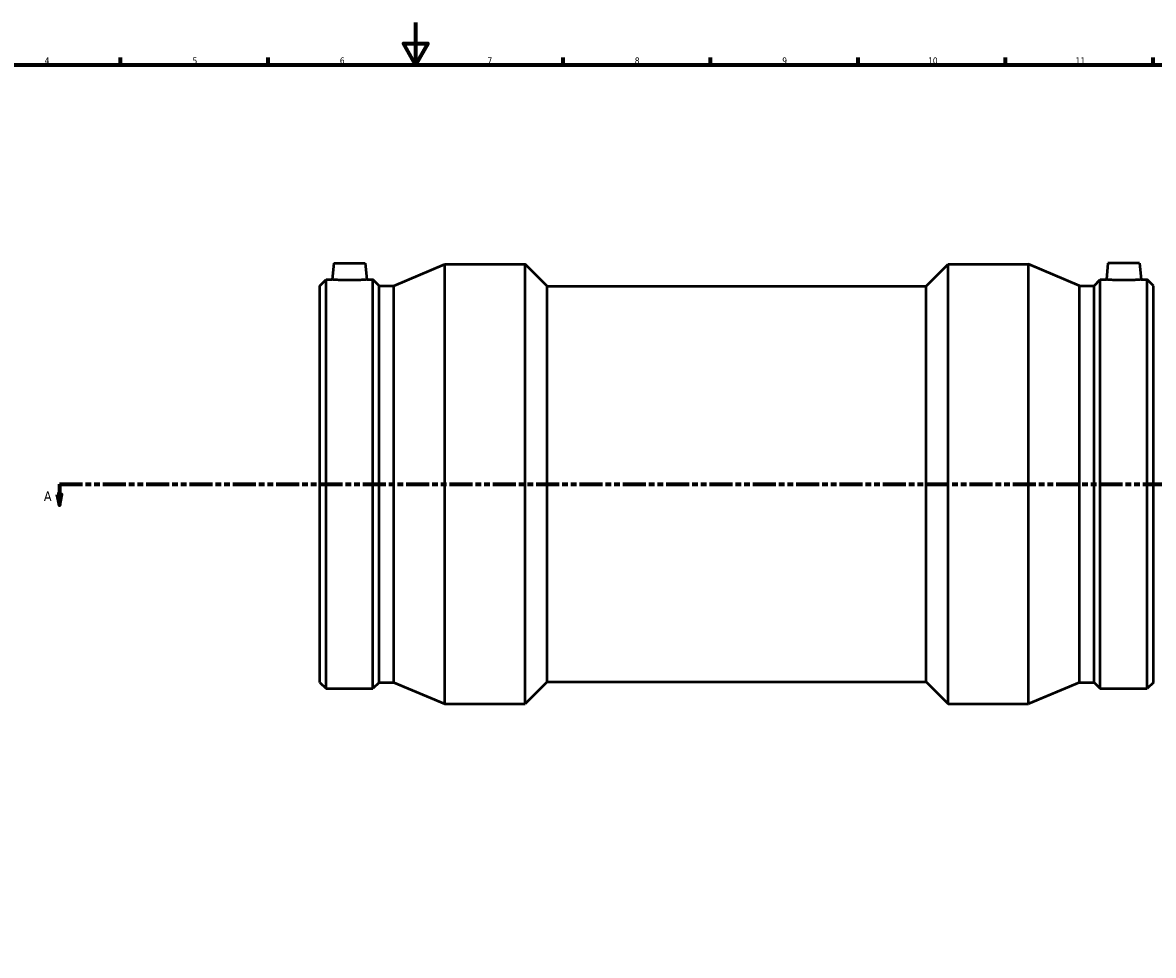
# Model space of a CAD drawing. Header units: millimetres. Extents: x -241 to 1589, y -293 to 1642.
# Tile 3 of 7: x 234 to 771, y 151 to 594. Entities that reach past the tile are written whole.
import ezdxf

# ---------------------------------------------------------------- set-up
doc = ezdxf.new("R2010")
doc.units = ezdxf.units.MM
doc.linetypes.add('DOUBLE_DASH_CHAIN', pattern=[1.2403, 0.6614, -0.0827, 0.1654, -0.0827, 0.1654, -0.0827])
for name, color, linetype, lineweight in [('Border (ANSI)', 7, 'Continuous', 70), ('Section Line (ANSI)', 7, 'DOUBLE_DASH_CHAIN', 70), ('Visible (ANSI)', 7, 'Continuous', 50)]:
    doc.layers.add(name, color=color, linetype=linetype, lineweight=lineweight)
doc.styles.add('Label Text (ANSI)', font='tahoma.ttf')
doc.styles.add('Note Text (ANSI)', font='tahoma.ttf')

# ---------------------------------------------------------------- blocks, each defined once
blk = doc.blocks.new('Borders Default Border')
at = {"layer": 'Border (ANSI)'}
for p, q in [((280.33, 574), (280.33, 577.45)), ((350.42, 574), (350.42, 577.45)), ((490.58, 574), (490.58, 577.45)), ((560.67, 574), (560.67, 577.45)), ((630.75, 574), (630.75, 577.45)), ((700.83, 574), (700.83, 577.45)), ((770.92, 574), (770.92, 577.45))]:
    blk.add_line(p, q, dxfattribs=at)
at = {"layer": 'Border (ANSI)', "flags": 128}
for points in [[(420.5, 594), (420.5, 574), (414.73, 584), (426.27, 584), (420.5, 574)], [(20, 20), (20, 574), (821, 574), (821, 20), (20, 20)]]:
    blk.add_lwpolyline(points, dxfattribs=at)
at = {"layer": 'Border (ANSI)', "color": 230, "true_color": 0xff0080, "attachment_point": 7, "style": 'Note Text (ANSI)'}
for s, insert, char_height in [('4', (244.23, 574.4), 3.05), ('5', (314.48, 574.34), 3.05), ('6', (384.49, 574.34), 3.05), ('7', (454.6, 574.4), 3.05), ('8', (524.63, 574.33), 3.05), ('9', (594.7, 574.34), 3.05), ('10', (663.96, 574.34), 3.048), ('11', (734.04, 574.4), 3.048)]:
    blk.add_mtext(s, dxfattribs=dict(at, insert=insert, char_height=char_height))
blk = doc.blocks.new('2dTransSection0')
at = {"layer": 'Section Line (ANSI)', "linetype": 'DOUBLE_DASH_CHAIN', "ltscale": 16.602882}
blk.add_line((251.23, 374.68), (900.59, 374.68), dxfattribs=at)
at = {"layer": 'Section Line (ANSI)', "linetype": 'Continuous'}
for p, q in [((251.23, 374.68), (262.22, 374.68)), ((251.23, 374.68), (251.23, 369.68)), ((250.23, 369.68), (251.23, 364.68)), ((252.23, 369.68), (250.23, 369.68)), ((251.23, 369.68), (251.23, 364.68)), ((251.23, 364.68), (252.23, 369.68))]:
    blk.add_line(p, q, dxfattribs=at)
at = {"layer": 'Section Line (ANSI)', "linetype": 'Continuous', "flags": 128}
blk.add_lwpolyline([(250.23, 369.68), (251.23, 364.68), (252.23, 369.68), (250.23, 369.68)], dxfattribs=at)
at = {"layer": 'Section Line (ANSI)'}
blk.add_solid([(250.23, 369.68), (251.23, 364.68), (252.23, 369.68), (250.23, 369.68)], dxfattribs=at)
at = {"layer": 'Section Line (ANSI)', "insert": (243.87, 366.61), "char_height": 4.57, "attachment_point": 7, "style": 'Label Text (ANSI)'}
blk.add_mtext('A', dxfattribs=at)

msp = doc.modelspace()

# ---------------------------------------------------------------- linework, layer by layer
at = {"layer": 'Visible (ANSI)'}
for p, q in [((381.596, 479.677), (380.912, 471.862)), ((381.596, 479.677), (396.596, 479.677)), ((396.596, 479.677), (397.28, 471.862)), ((410.194, 468.947), (434.431, 479.177)), ((434.431, 270.177), (434.431, 479.177)), ((434.431, 479.177), (472.491, 479.177)), ((472.491, 270.177), (472.491, 479.177)), ((482.941, 468.727), (472.491, 479.177)), ((663.121, 468.727), (673.571, 479.177)), ((673.571, 270.177), (673.571, 479.177)), ((673.571, 479.177), (711.631, 479.177)), ((711.631, 270.177), (711.631, 479.177)), ((735.869, 468.947), (711.631, 479.177)), ((749.466, 479.677), (748.782, 471.862)), ((764.466, 479.677), (749.466, 479.677)), ((764.466, 479.677), (765.15, 471.862)), ((375.031, 468.947), (377.947, 471.862)), ((375.031, 280.408), (375.031, 468.947)), ((377.947, 277.492), (377.947, 471.862)), ((377.947, 471.862), (380.912, 471.862)), ((397.28, 471.862), (400.246, 471.862)), ((400.246, 277.492), (400.246, 471.862)), ((403.161, 468.947), (400.246, 471.862)), ((403.161, 280.408), (403.161, 468.947)), ((403.161, 468.947), (410.194, 468.947)), ((410.194, 280.408), (410.194, 468.947)), ((482.941, 280.627), (482.941, 468.727)), ((482.941, 468.727), (663.121, 468.727)), ((663.121, 280.627), (663.121, 468.727)), ((735.869, 280.408), (735.869, 468.947)), ((735.869, 468.947), (742.901, 468.947)), ((742.901, 468.947), (745.817, 471.862)), ((742.901, 280.408), (742.901, 468.947)), ((745.817, 277.492), (745.817, 471.862)), ((745.817, 471.862), (748.782, 471.862)), ((765.15, 471.862), (768.116, 471.862)), ((768.116, 277.492), (768.116, 471.862)), ((771.031, 468.947), (768.116, 471.862)), ((771.031, 280.408), (771.031, 468.947)), ((375.031, 280.408), (377.947, 277.492)), ((403.161, 280.408), (400.246, 277.492)), ((403.161, 280.408), (410.194, 280.408)), ((410.194, 280.408), (434.431, 270.177)), ((482.941, 280.627), (472.491, 270.177)), ((482.941, 280.627), (663.121, 280.627)), ((663.121, 280.627), (673.571, 270.177)), ((735.869, 280.408), (711.631, 270.177)), ((735.869, 280.408), (742.901, 280.408)), ((742.901, 280.408), (745.817, 277.492)), ((771.031, 280.408), (768.116, 277.492)), ((377.947, 277.492), (400.246, 277.492)), ((745.817, 277.492), (768.116, 277.492)), ((434.431, 270.177), (472.491, 270.177)), ((673.571, 270.177), (711.631, 270.177))]:
    msp.add_line(p, q, dxfattribs=at)
for points, knots in [([(397.28, 471.862), (397.28, 471.862), (397.075, 471.844), (396.243, 471.779), (395.615, 471.733), (394.164, 471.645), (393.243, 471.599), (391.225, 471.533), (390.127, 471.515), (388.066, 471.515), (386.967, 471.533), (384.949, 471.599), (384.029, 471.645), (382.578, 471.733), (381.95, 471.779), (381.117, 471.844), (380.912, 471.862), (380.912, 471.862)], [1.2360068, 1.2360068, 1.2360068, 1.2360068, 1.5448769, 1.5448769, 1.8537471, 1.8537471, 2.1628804, 2.1628804, 2.4720137, 2.4720137, 2.781147, 2.781147, 3.0902803, 3.0902803, 3.3991504, 3.3991504, 3.7080205, 3.7080205, 3.7080205, 3.7080205]), ([(756.966, 471.515), (755.936, 471.515), (754.837, 471.533), (752.819, 471.599), (751.899, 471.645), (750.448, 471.733), (749.82, 471.779), (748.987, 471.844), (748.782, 471.862), (748.782, 471.862)], [0, 0, 0, 0, 0.3091333, 0.3091333, 0.6182666, 0.6182666, 0.9271367, 0.9271367, 1.2360068, 1.2360068, 1.2360068, 1.2360068]), ([(765.15, 471.862), (765.15, 471.862), (764.945, 471.844), (764.113, 471.779), (763.485, 471.733), (762.034, 471.645), (761.113, 471.599), (759.095, 471.533), (757.997, 471.515), (756.966, 471.515)], [3.7080205, 3.7080205, 3.7080205, 3.7080205, 4.0168906, 4.0168906, 4.3257607, 4.3257607, 4.634894, 4.634894, 4.9440273, 4.9440273, 4.9440273, 4.9440273])]:
    msp.add_open_spline(points, degree=3, knots=knots, dxfattribs=at)

# ---------------------------------------------------------------- block references
msp.add_blockref('Borders Default Border', (0, 0))
at = {"layer": 'Section Line (ANSI)'}
msp.add_blockref('2dTransSection0', (0, 0), dxfattribs=at)

doc.saveas('drawing.dxf')
